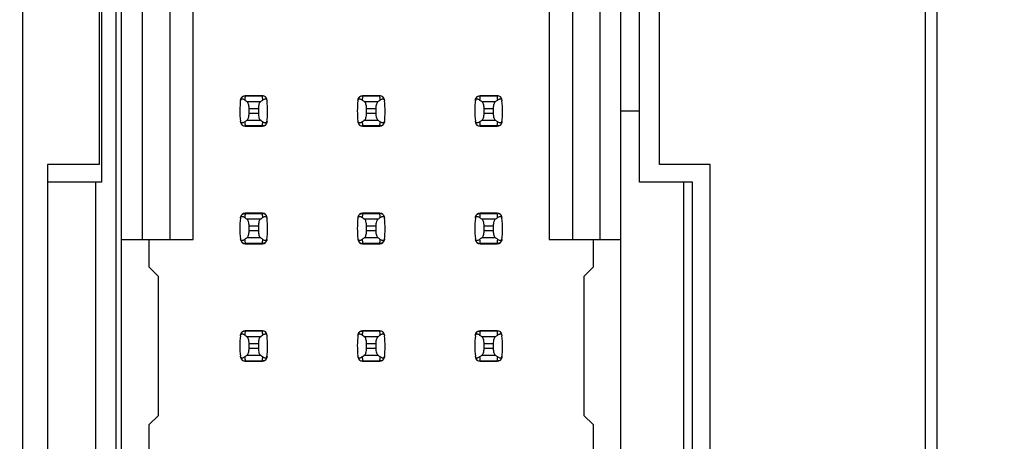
# Model space of a CAD drawing. Header units: inches. Extents: x 0 to 34, y 0 to 22.
# Tile 20 of 36: x 5.1 to 6.7, y 13.1 to 13.8. Entities that reach past the tile are written whole.
import ezdxf

# ---------------------------------------------------------------- set-up
doc = ezdxf.new("R2010")
doc.units = ezdxf.units.IN
doc.header["$LTSCALE"] = 1.87
doc.header["$MEASUREMENT"] = 0
doc.layers.get('0').update_dxf_attribs({"linetype": 'CONTINUOUS'})
doc.layers.add('DIMENSIONS', color=7, linetype='CONTINUOUS')
doc.styles.get("Standard").update_dxf_attribs({"font": 'txt', "width": 0.8})
doc.dimstyles.new('DIMSTYLE_2', dxfattribs={"dimtxt": 0.125, "dimasz": 0.18, "dimexe": 0.125, "dimexo": 0.0625, "dimgap": 0.03125, "dimtad": 0, "dimtih": 1, "dimtoh": 1, "dimlfac": 0.5, "dimzin": 4, "dimdsep": 46, "dimtxsty": 'STANDARD', "dimblk": '_FILLED', "dimblk1": '_FILLED', "dimblk2": '_FILLED', "dimcen": 0.09, "dimadec": 0, "dimazin": 0, "dimtp": 0.01, "dimtm": 0.01, "dimtfac": 1, "dimtofl": 0, "dimtmove": 0, "dimatfit": 3, "dimldrblk": '_FILLED', "dimfxl": 1, "dimtolj": 1, "dimtzin": 4, "dimarcsym": 0})

# ---------------------------------------------------------------- blocks, each defined once
blk = doc.blocks.new('*D22')
at = {"layer": 'DIMENSIONS', "color": 2, "linetype": 'CONTINUOUS'}
blk.add_line((6.5144, 13.8824), (7.3094, 13.8824), dxfattribs=at)
at = {"layer": 'DIMENSIONS', "color": 2, "linetype": 'CONTINUOUS', "insert": (7.3719, 13.9449), "char_height": 0.125, "width": 1.125, "attachment_point": 1, "line_spacing_factor": 0.9}
blk.add_mtext('3.68{\\Ftxt.shx;\\W1.000000;\\H0.125000; }[93.3]', dxfattribs=at)
blk = doc.blocks.new('_FILLED')
at = {"color": 0, "linetype": 'BYBLOCK'}
blk.add_solid([(0, 0), (-1, 0.1736), (-1, -0.1736)], dxfattribs=at)
blk = doc.blocks.new('*D23')
at = {"layer": 'DIMENSIONS', "color": 2, "linetype": 'CONTINUOUS'}
blk.add_line((6.5144, 14.8644), (7.3094, 14.8644), dxfattribs=at)
at = {"layer": 'DIMENSIONS', "color": 2, "linetype": 'CONTINUOUS', "insert": (7.3719, 14.9269), "char_height": 0.125, "width": 1.225, "attachment_point": 1, "line_spacing_factor": 0.9}
blk.add_mtext('4.17{\\Ftxt.shx;\\W1.000000;\\H0.125000; }[105.8]', dxfattribs=at)
blk = doc.blocks.new('*D24')
at = {"layer": 'DIMENSIONS', "color": 2, "linetype": 'CONTINUOUS'}
blk.add_line((5.1374, 14.8284), (4.2904, 14.8284), dxfattribs=at)
at = {"layer": 'DIMENSIONS', "color": 2, "linetype": 'CONTINUOUS', "insert": (4.2279, 14.8909), "char_height": 0.125, "width": 1.225, "attachment_point": 3, "line_spacing_factor": 0.9}
blk.add_mtext('4.15{\\Ftxt.shx;\\W1.000000;\\H0.125000; }[105.4]', dxfattribs=at)
blk = doc.blocks.new('*D28')
at = {"layer": 'DIMENSIONS', "color": 2, "linetype": 'CONTINUOUS'}
blk.add_line((6.4454, 16.1724), (7.3094, 16.1724), dxfattribs=at)
at = {"layer": 'DIMENSIONS', "color": 2, "linetype": 'CONTINUOUS', "insert": (7.3719, 16.2349), "char_height": 0.125, "width": 1.225, "attachment_point": 1, "line_spacing_factor": 0.9}
blk.add_mtext('4.82{\\Ftxt.shx;\\W1.000000;\\H0.125000; }[122.4]', dxfattribs=at)

msp = doc.modelspace()

# ---------------------------------------------------------------- linework, layer by layer
at = {"color": 7, "linetype": 'CONTINUOUS'}
for p, q in [((6.6219, 16.4164), (6.6219, 6.2884)), ((5.0659, 6.3484), (5.0659, 16.3564)), ((6.6019, 16.3564), (6.6019, 6.3484)), ((5.1959, 14.8584), (5.1959, 13.5624)), ((6.1499, 13.5624), (6.1499, 14.8584)), ((5.1999, 14.8284), (5.1999, 13.5324)), ((5.2239, 14.8284), (5.2239, 7.8744)), ((6.1159, 13.5324), (6.1159, 14.8284)), ((5.2338, 7.9085), (5.2338, 14.7983)), ((6.0842, 7.9085), (6.0842, 14.7983)), ((5.2692, 14.755), (5.2692, 13.4345)), ((5.3164, 13.4345), (5.3164, 14.7078)), ((6.0487, 13.4345), (6.0487, 14.6763)), ((5.3558, 13.4345), (5.3558, 14.6684)), ((6.0015, 14.629), (6.0015, 13.4345)), ((5.9621, 14.5896), (5.9621, 13.4345)), ((5.4736, 13.6794), (5.4443, 13.6794)), ((5.4443, 13.6794), (5.4443, 13.679)), ((5.4443, 13.679), (5.4736, 13.679)), ((5.4703, 13.6691), (5.4476, 13.6691)), ((5.4736, 13.679), (5.4736, 13.6794)), ((5.6736, 13.6794), (5.6443, 13.6794)), ((5.6443, 13.6794), (5.6443, 13.679)), ((5.6443, 13.679), (5.6736, 13.679)), ((5.6703, 13.6691), (5.6476, 13.6691)), ((5.6736, 13.679), (5.6736, 13.6794)), ((5.8736, 13.6794), (5.8443, 13.6794)), ((5.8443, 13.6794), (5.8443, 13.679)), ((5.8443, 13.679), (5.8736, 13.679)), ((5.8703, 13.6691), (5.8476, 13.6691)), ((5.8736, 13.679), (5.8736, 13.6794)), ((5.4511, 13.6492), (5.4511, 13.6577)), ((5.4511, 13.6577), (5.4668, 13.6577)), ((5.4668, 13.6492), (5.4511, 13.6492)), ((5.4668, 13.6577), (5.4668, 13.6492)), ((5.6511, 13.6492), (5.6511, 13.6577)), ((5.6511, 13.6577), (5.6668, 13.6577)), ((5.6668, 13.6492), (5.6511, 13.6492)), ((5.6668, 13.6577), (5.6668, 13.6492)), ((5.8511, 13.6492), (5.8511, 13.6577)), ((5.8511, 13.6577), (5.8668, 13.6577)), ((5.8668, 13.6492), (5.8511, 13.6492)), ((5.8668, 13.6577), (5.8668, 13.6492)), ((6.0842, 13.6538), (6.1159, 13.6538)), ((5.4476, 13.6378), (5.4703, 13.6378)), ((5.6476, 13.6378), (5.6703, 13.6378)), ((5.8476, 13.6378), (5.8703, 13.6378)), ((5.4736, 13.6278), (5.4443, 13.6278)), ((5.4443, 13.6278), (5.4443, 13.6274)), ((5.4443, 13.6274), (5.4736, 13.6274)), ((5.4736, 13.6274), (5.4736, 13.6278)), ((5.6736, 13.6278), (5.6443, 13.6278)), ((5.6443, 13.6278), (5.6443, 13.6274)), ((5.6443, 13.6274), (5.6736, 13.6274)), ((5.6736, 13.6274), (5.6736, 13.6278)), ((5.8736, 13.6278), (5.8443, 13.6278)), ((5.8443, 13.6278), (5.8443, 13.6274)), ((5.8443, 13.6274), (5.8736, 13.6274)), ((5.8736, 13.6274), (5.8736, 13.6278)), ((5.1079, 13.5624), (5.1079, 12.9424)), ((5.1959, 13.5624), (5.1079, 13.5624)), ((6.2359, 13.5624), (6.1499, 13.5624)), ((6.2359, 12.9424), (6.2359, 13.5624)), ((5.1999, 13.5324), (5.1079, 13.5324)), ((5.1899, 12.9724), (5.1899, 13.5324)), ((6.2059, 13.5324), (6.1159, 13.5324)), ((6.1905, 13.5324), (6.1905, 12.9724)), ((6.2059, 12.9724), (6.2059, 13.5324)), ((5.4736, 13.4794), (5.4443, 13.4794)), ((5.4443, 13.4794), (5.4443, 13.479)), ((5.4443, 13.479), (5.4736, 13.479)), ((5.4736, 13.479), (5.4736, 13.4794)), ((5.6736, 13.4794), (5.6443, 13.4794)), ((5.6443, 13.4794), (5.6443, 13.479)), ((5.6443, 13.479), (5.6736, 13.479)), ((5.6736, 13.479), (5.6736, 13.4794)), ((5.8736, 13.4794), (5.8443, 13.4794)), ((5.8443, 13.4794), (5.8443, 13.479)), ((5.8443, 13.479), (5.8736, 13.479)), ((5.8736, 13.479), (5.8736, 13.4794)), ((5.4703, 13.4691), (5.4476, 13.4691)), ((5.6703, 13.4691), (5.6476, 13.4691)), ((5.8703, 13.4691), (5.8476, 13.4691)), ((5.4511, 13.4492), (5.4511, 13.4577)), ((5.4511, 13.4577), (5.4668, 13.4577)), ((5.4668, 13.4492), (5.4511, 13.4492)), ((5.4668, 13.4577), (5.4668, 13.4492)), ((5.6511, 13.4492), (5.6511, 13.4577)), ((5.6511, 13.4577), (5.6668, 13.4577)), ((5.6668, 13.4492), (5.6511, 13.4492)), ((5.6668, 13.4577), (5.6668, 13.4492)), ((5.8511, 13.4492), (5.8511, 13.4577)), ((5.8511, 13.4577), (5.8668, 13.4577)), ((5.8668, 13.4492), (5.8511, 13.4492)), ((5.8668, 13.4577), (5.8668, 13.4492)), ((5.2338, 13.4345), (5.3558, 13.4345)), ((5.281, 13.3873), (5.281, 13.4345)), ((5.4476, 13.4378), (5.4703, 13.4378)), ((5.6476, 13.4378), (5.6703, 13.4378)), ((5.8476, 13.4378), (5.8703, 13.4378)), ((5.9621, 13.4345), (6.0842, 13.4345)), ((6.0369, 13.4345), (6.0369, 13.3873)), ((5.4736, 13.4278), (5.4443, 13.4278)), ((5.4443, 13.4278), (5.4443, 13.4274)), ((5.4443, 13.4274), (5.4736, 13.4274)), ((5.4736, 13.4274), (5.4736, 13.4278)), ((5.6736, 13.4278), (5.6443, 13.4278)), ((5.6443, 13.4278), (5.6443, 13.4274)), ((5.6443, 13.4274), (5.6736, 13.4274)), ((5.6736, 13.4274), (5.6736, 13.4278)), ((5.8736, 13.4278), (5.8443, 13.4278)), ((5.8443, 13.4278), (5.8443, 13.4274)), ((5.8443, 13.4274), (5.8736, 13.4274)), ((5.8736, 13.4274), (5.8736, 13.4278)), ((5.2968, 13.3715), (5.281, 13.3873)), ((6.0369, 13.3873), (6.0212, 13.3715)), ((5.2968, 13.1353), (5.2968, 13.3715)), ((6.0212, 13.3715), (6.0212, 13.1353)), ((5.4736, 13.2794), (5.4443, 13.2794)), ((5.4443, 13.2794), (5.4443, 13.279)), ((5.4443, 13.279), (5.4736, 13.279)), ((5.4736, 13.279), (5.4736, 13.2794)), ((5.6736, 13.2794), (5.6443, 13.2794)), ((5.6443, 13.2794), (5.6443, 13.279)), ((5.6443, 13.279), (5.6736, 13.279)), ((5.6736, 13.279), (5.6736, 13.2794)), ((5.8736, 13.2794), (5.8443, 13.2794)), ((5.8443, 13.2794), (5.8443, 13.279)), ((5.8443, 13.279), (5.8736, 13.279)), ((5.8736, 13.279), (5.8736, 13.2794)), ((5.4703, 13.2691), (5.4476, 13.2691)), ((5.6703, 13.2691), (5.6476, 13.2691)), ((5.8703, 13.2691), (5.8476, 13.2691)), ((5.4511, 13.2492), (5.4511, 13.2577)), ((5.4511, 13.2577), (5.4668, 13.2577)), ((5.4668, 13.2492), (5.4511, 13.2492)), ((5.4668, 13.2577), (5.4668, 13.2492)), ((5.6511, 13.2492), (5.6511, 13.2577)), ((5.6511, 13.2577), (5.6668, 13.2577)), ((5.6668, 13.2492), (5.6511, 13.2492)), ((5.6668, 13.2577), (5.6668, 13.2492)), ((5.8511, 13.2492), (5.8511, 13.2577)), ((5.8511, 13.2577), (5.8668, 13.2577)), ((5.8668, 13.2492), (5.8511, 13.2492)), ((5.8668, 13.2577), (5.8668, 13.2492)), ((5.4736, 13.2278), (5.4443, 13.2278)), ((5.4443, 13.2278), (5.4443, 13.2274)), ((5.4476, 13.2378), (5.4703, 13.2378)), ((5.4736, 13.2274), (5.4736, 13.2278)), ((5.6736, 13.2278), (5.6443, 13.2278)), ((5.6443, 13.2278), (5.6443, 13.2274)), ((5.6476, 13.2378), (5.6703, 13.2378)), ((5.6736, 13.2274), (5.6736, 13.2278)), ((5.8736, 13.2278), (5.8443, 13.2278)), ((5.8443, 13.2278), (5.8443, 13.2274)), ((5.8476, 13.2378), (5.8703, 13.2378)), ((5.8736, 13.2274), (5.8736, 13.2278)), ((5.4443, 13.2274), (5.4736, 13.2274)), ((5.6443, 13.2274), (5.6736, 13.2274)), ((5.8443, 13.2274), (5.8736, 13.2274)), ((5.281, 13.1196), (5.2968, 13.1353)), ((6.0212, 13.1353), (6.0369, 13.1196)), ((5.281, 13.0723), (5.281, 13.1196)), ((6.0369, 13.1196), (6.0369, 13.0723))]:
    msp.add_line(p, q, dxfattribs=at)
for centre, radius, start, end in [((5.5928, 13.6534), 0.1575, 173.0989, 186.3712), ((5.4443, 13.6715), 0.00787, 90, 173.0471), ((5.5928, 13.661), 0.1496, 173.0991, 175.7944), ((5.4736, 13.6715), 0.00787, 6.9529, 90), ((5.3251, 13.661), 0.1496, 4.2056, 6.9009), ((5.3251, 13.6534), 0.1575, 353.0989, 6.3712), ((5.7928, 13.6534), 0.1575, 173.6288, 186.3712), ((5.6443, 13.6715), 0.00787, 90, 173.0471), ((5.7928, 13.661), 0.1496, 173.0991, 175.7944), ((5.6736, 13.6715), 0.00787, 6.9529, 90), ((5.5251, 13.661), 0.1496, 4.2056, 6.9009), ((5.5251, 13.6534), 0.1575, 353.0989, 6.3712), ((5.9928, 13.6534), 0.1575, 173.0989, 186.3712), ((5.8443, 13.6715), 0.00787, 90, 173.0471), ((5.9928, 13.661), 0.1496, 173.0991, 175.7944), ((5.8736, 13.6715), 0.00787, 6.9529, 90), ((5.7251, 13.661), 0.1496, 4.2056, 6.9009), ((5.7251, 13.6534), 0.1575, 353.0989, 6.3712), ((5.4443, 13.6353), 0.00787, 186.9529, 270), ((5.5928, 13.6458), 0.1496, 184.2056, 186.9009), ((5.3251, 13.6458), 0.1496, 353.0991, 355.7944), ((5.4736, 13.6353), 0.00787, 270, 353.0471), ((5.6443, 13.6353), 0.00787, 186.9529, 270), ((5.7928, 13.6458), 0.1496, 184.2056, 186.9009), ((5.5251, 13.6458), 0.1496, 353.0991, 355.7944), ((5.6736, 13.6353), 0.00787, 270, 353.0471), ((5.8443, 13.6353), 0.00787, 186.9529, 270), ((5.9928, 13.6458), 0.1496, 184.2056, 186.9009), ((5.7251, 13.6458), 0.1496, 353.0991, 355.7944), ((5.8736, 13.6353), 0.00787, 270, 353.0471), ((5.4443, 13.4715), 0.00787, 90, 173.0471), ((5.5928, 13.461), 0.1496, 173.0991, 175.7944), ((5.4736, 13.4715), 0.00787, 6.9529, 90), ((5.3251, 13.461), 0.1496, 4.2056, 6.9009), ((5.6443, 13.4715), 0.00787, 90, 173.0471), ((5.7928, 13.461), 0.1496, 173.0991, 175.7944), ((5.6736, 13.4715), 0.00787, 6.9529, 90), ((5.5251, 13.461), 0.1496, 4.2056, 6.9009), ((5.8443, 13.4715), 0.00787, 90, 173.0471), ((5.9928, 13.461), 0.1496, 173.0991, 175.7944), ((5.8736, 13.4715), 0.00787, 6.9529, 90), ((5.7251, 13.461), 0.1496, 4.2056, 6.9009), ((5.5928, 13.4534), 0.1575, 173.6288, 186.3712), ((5.3251, 13.4534), 0.1575, 353.0989, 6.3712), ((5.7928, 13.4534), 0.1575, 173.6288, 186.3712), ((5.5251, 13.4534), 0.1575, 353.0989, 6.3712), ((5.9928, 13.4534), 0.1575, 173.6288, 186.3712), ((5.7251, 13.4534), 0.1575, 353.0989, 6.3712), ((5.4443, 13.4353), 0.00787, 186.9529, 270), ((5.5928, 13.4458), 0.1496, 184.2056, 186.9009), ((5.3251, 13.4458), 0.1496, 353.0991, 355.7944), ((5.4736, 13.4353), 0.00787, 270, 353.0471), ((5.6443, 13.4353), 0.00787, 186.9529, 270), ((5.7928, 13.4458), 0.1496, 184.2056, 186.9009), ((5.5251, 13.4458), 0.1496, 353.0991, 355.7944), ((5.6736, 13.4353), 0.00787, 270, 353.0471), ((5.8443, 13.4353), 0.00787, 186.9529, 270), ((5.9928, 13.4458), 0.1496, 184.2056, 186.9009), ((5.7251, 13.4458), 0.1496, 353.0991, 355.7944), ((5.8736, 13.4353), 0.00787, 270, 353.0471), ((5.4443, 13.2715), 0.00787, 90, 173.0471), ((5.5928, 13.261), 0.1496, 173.0991, 175.7944), ((5.4736, 13.2715), 0.00787, 6.9529, 90), ((5.3251, 13.261), 0.1496, 4.2056, 6.9009), ((5.6443, 13.2715), 0.00787, 90, 173.0471), ((5.7928, 13.261), 0.1496, 173.0991, 175.7944), ((5.6736, 13.2715), 0.00787, 6.9529, 90), ((5.5251, 13.261), 0.1496, 4.2056, 6.9009), ((5.8443, 13.2715), 0.00787, 90, 173.0471), ((5.9928, 13.261), 0.1496, 173.0991, 175.7944), ((5.8736, 13.2715), 0.00787, 6.9529, 90), ((5.7251, 13.261), 0.1496, 4.2056, 6.9009), ((5.5928, 13.2534), 0.1575, 173.6288, 186.3712), ((5.3251, 13.2534), 0.1575, 353.0989, 6.3712), ((5.7928, 13.2534), 0.1575, 173.0989, 186.3712), ((5.5251, 13.2534), 0.1575, 353.0989, 6.3712), ((5.9928, 13.2534), 0.1575, 173.6288, 186.3712), ((5.7251, 13.2534), 0.1575, 353.0989, 6.3712), ((5.4443, 13.2353), 0.00787, 186.9529, 270), ((5.5928, 13.2458), 0.1496, 184.2056, 186.9009), ((5.3251, 13.2458), 0.1496, 353.0991, 355.7944), ((5.4736, 13.2353), 0.00787, 270, 353.0471), ((5.6443, 13.2353), 0.00787, 186.9529, 270), ((5.7928, 13.2458), 0.1496, 184.2056, 186.9009), ((5.5251, 13.2458), 0.1496, 353.0991, 355.7944), ((5.6736, 13.2353), 0.00787, 270, 353.0471), ((5.8443, 13.2353), 0.00787, 186.9529, 270), ((5.9928, 13.2458), 0.1496, 184.2056, 186.9009), ((5.7251, 13.2458), 0.1496, 353.0991, 355.7944), ((5.8736, 13.2353), 0.00787, 270, 353.0471)]:
    msp.add_arc(centre, radius, start, end, dxfattribs=at)
for centre, start_param, end_param in [((5.8151, 13.7069), -2.804032, -2.774684), ((5.1028, 13.7069), -0.366909, -0.33756), ((6.0151, 13.7069), -2.804032, -2.774684), ((5.3028, 13.7069), -0.366909, -0.33756), ((6.2151, 13.7069), -2.804032, -2.774684), ((5.5028, 13.7069), -0.366909, -0.33756), ((5.8151, 13.5999), 2.774684, 2.804032), ((5.1028, 13.5999), 0.33756, 0.366909), ((6.0151, 13.5999), 2.774684, 2.804032), ((5.3028, 13.5999), 0.33756, 0.366909), ((6.2151, 13.5999), 2.774684, 2.804032), ((5.5028, 13.5999), 0.33756, 0.366909), ((5.8151, 13.5069), -2.804032, -2.774684), ((5.1028, 13.5069), -0.366909, -0.33756), ((6.0151, 13.5069), -2.804032, -2.774684), ((5.3028, 13.5069), -0.366909, -0.33756), ((6.2151, 13.5069), -2.804032, -2.774684), ((5.5028, 13.5069), -0.366909, -0.33756), ((5.8151, 13.3999), 2.774684, 2.804032), ((5.1028, 13.3999), 0.33756, 0.366909), ((6.0151, 13.3999), 2.774684, 2.804032), ((5.3028, 13.3999), 0.33756, 0.366909), ((6.2151, 13.3999), 2.774684, 2.804032), ((5.5028, 13.3999), 0.33756, 0.366909), ((5.8151, 13.3069), -2.804032, -2.774684), ((5.1028, 13.3069), -0.366909, -0.33756), ((6.0151, 13.3069), -2.804032, -2.774684), ((5.3028, 13.3069), -0.366909, -0.33756), ((6.2151, 13.3069), -2.804032, -2.774684), ((5.5028, 13.3069), -0.366909, -0.33756), ((5.8151, 13.1999), 2.774684, 2.804032), ((5.1028, 13.1999), 0.33756, 0.366909), ((6.0151, 13.1999), 2.774684, 2.804032), ((5.3028, 13.1999), 0.33756, 0.366909), ((6.2151, 13.1999), 2.774684, 2.804032), ((5.5028, 13.1999), 0.33756, 0.366909)]:
    msp.add_ellipse(centre, major_axis=(0.3937, 0), ratio=0.267949, start_param=start_param, end_param=end_param, dxfattribs=at)
for points, knots in [([(5.4363, 13.6709), (5.4364, 13.6716), (5.4367, 13.6727), (5.438, 13.6739), (5.4398, 13.674), (5.4417, 13.6733), (5.443, 13.6725), (5.4436, 13.672)], [0, 0, 0, 0, 0.221573, 0.342081, 0.537638, 0.75178, 1, 1, 1, 1]), ([(5.4365, 13.6723), (5.4367, 13.6741), (5.4386, 13.6777), (5.4424, 13.679), (5.4443, 13.679)], [0, 0, 0, 0, 0.49418, 1, 1, 1, 1]), ([(5.4511, 13.6577), (5.4511, 13.6602), (5.4507, 13.6636), (5.4492, 13.6674), (5.4482, 13.6687), (5.4476, 13.6691)], [0, 0, 0, 0, 0.604658, 0.834309, 1, 1, 1, 1]), ([(5.4703, 13.6691), (5.4698, 13.6687), (5.4688, 13.6674), (5.4672, 13.6636), (5.4668, 13.6602), (5.4668, 13.6577)], [0, 0, 0, 0, 0.165672, 0.395352, 1, 1, 1, 1]), ([(5.4814, 13.6723), (5.4812, 13.6741), (5.4793, 13.6777), (5.4755, 13.679), (5.4736, 13.679)], [0, 0, 0, 0, 0.49418, 1, 1, 1, 1]), ([(5.4743, 13.672), (5.4749, 13.6725), (5.4762, 13.6733), (5.4781, 13.674), (5.4799, 13.6739), (5.4813, 13.6727), (5.4815, 13.6716), (5.4816, 13.6709)], [0, 0, 0, 0, 0.248219, 0.462352, 0.657907, 0.778419, 1, 1, 1, 1]), ([(5.6363, 13.6709), (5.6364, 13.6716), (5.6367, 13.6727), (5.638, 13.6739), (5.6398, 13.674), (5.6417, 13.6733), (5.643, 13.6725), (5.6436, 13.672)], [0, 0, 0, 0, 0.221573, 0.342081, 0.537638, 0.75178, 1, 1, 1, 1]), ([(5.6365, 13.6723), (5.6367, 13.6741), (5.6386, 13.6777), (5.6424, 13.679), (5.6443, 13.679)], [0, 0, 0, 0, 0.49418, 1, 1, 1, 1]), ([(5.6511, 13.6577), (5.6511, 13.6602), (5.6507, 13.6636), (5.6492, 13.6674), (5.6482, 13.6687), (5.6476, 13.6691)], [0, 0, 0, 0, 0.604658, 0.834309, 1, 1, 1, 1]), ([(5.6703, 13.6691), (5.6698, 13.6687), (5.6688, 13.6674), (5.6672, 13.6636), (5.6668, 13.6602), (5.6668, 13.6577)], [0, 0, 0, 0, 0.165672, 0.395352, 1, 1, 1, 1]), ([(5.6814, 13.6723), (5.6812, 13.6741), (5.6793, 13.6777), (5.6755, 13.679), (5.6736, 13.679)], [0, 0, 0, 0, 0.49418, 1, 1, 1, 1]), ([(5.6743, 13.672), (5.6749, 13.6725), (5.6762, 13.6733), (5.6781, 13.674), (5.6799, 13.6739), (5.6813, 13.6727), (5.6815, 13.6716), (5.6816, 13.6709)], [0, 0, 0, 0, 0.248219, 0.462352, 0.657907, 0.778419, 1, 1, 1, 1]), ([(5.8363, 13.6709), (5.8364, 13.6716), (5.8367, 13.6727), (5.838, 13.6739), (5.8398, 13.674), (5.8417, 13.6733), (5.843, 13.6725), (5.8436, 13.672)], [0, 0, 0, 0, 0.221573, 0.342081, 0.537638, 0.75178, 1, 1, 1, 1]), ([(5.8365, 13.6723), (5.8367, 13.6741), (5.8386, 13.6777), (5.8424, 13.679), (5.8443, 13.679)], [0, 0, 0, 0, 0.49418, 1, 1, 1, 1]), ([(5.8511, 13.6577), (5.8511, 13.6602), (5.8507, 13.6636), (5.8492, 13.6674), (5.8482, 13.6687), (5.8476, 13.6691)], [0, 0, 0, 0, 0.604658, 0.834309, 1, 1, 1, 1]), ([(5.8703, 13.6691), (5.8698, 13.6687), (5.8688, 13.6674), (5.8672, 13.6636), (5.8668, 13.6602), (5.8668, 13.6577)], [0, 0, 0, 0, 0.165672, 0.395352, 1, 1, 1, 1]), ([(5.8814, 13.6723), (5.8812, 13.6741), (5.8793, 13.6777), (5.8755, 13.679), (5.8736, 13.679)], [0, 0, 0, 0, 0.49418, 1, 1, 1, 1]), ([(5.8743, 13.672), (5.8749, 13.6725), (5.8762, 13.6733), (5.8781, 13.674), (5.8799, 13.6739), (5.8813, 13.6727), (5.8815, 13.6716), (5.8816, 13.6709)], [0, 0, 0, 0, 0.248219, 0.462352, 0.657907, 0.778419, 1, 1, 1, 1]), ([(5.4476, 13.6378), (5.4482, 13.6381), (5.4492, 13.6395), (5.4507, 13.6432), (5.4511, 13.6467), (5.4511, 13.6492)], [0, 0, 0, 0, 0.165672, 0.395352, 1, 1, 1, 1]), ([(5.4668, 13.6492), (5.4668, 13.6467), (5.4672, 13.6432), (5.4688, 13.6395), (5.4698, 13.6381), (5.4703, 13.6378)], [0, 0, 0, 0, 0.604658, 0.834309, 1, 1, 1, 1]), ([(5.6476, 13.6378), (5.6482, 13.6381), (5.6492, 13.6395), (5.6507, 13.6432), (5.6511, 13.6467), (5.6511, 13.6492)], [0, 0, 0, 0, 0.165672, 0.395352, 1, 1, 1, 1]), ([(5.6668, 13.6492), (5.6668, 13.6467), (5.6672, 13.6432), (5.6688, 13.6395), (5.6698, 13.6381), (5.6703, 13.6378)], [0, 0, 0, 0, 0.604658, 0.834309, 1, 1, 1, 1]), ([(5.8476, 13.6378), (5.8482, 13.6381), (5.8492, 13.6395), (5.8507, 13.6432), (5.8511, 13.6467), (5.8511, 13.6492)], [0, 0, 0, 0, 0.165672, 0.395352, 1, 1, 1, 1]), ([(5.8668, 13.6492), (5.8668, 13.6467), (5.8672, 13.6432), (5.8688, 13.6395), (5.8698, 13.6381), (5.8703, 13.6378)], [0, 0, 0, 0, 0.604658, 0.834309, 1, 1, 1, 1]), ([(5.4436, 13.6348), (5.443, 13.6344), (5.4417, 13.6336), (5.4398, 13.6328), (5.438, 13.6329), (5.4367, 13.6341), (5.4364, 13.6353), (5.4363, 13.636)], [0, 0, 0, 0, 0.248219, 0.462352, 0.657906, 0.77842, 1, 1, 1, 1]), ([(5.4365, 13.6345), (5.4367, 13.6327), (5.4386, 13.6291), (5.4424, 13.6278), (5.4443, 13.6278)], [0, 0, 0, 0, 0.49418, 1, 1, 1, 1]), ([(5.4814, 13.6345), (5.4812, 13.6327), (5.4793, 13.6291), (5.4755, 13.6278), (5.4736, 13.6278)], [0, 0, 0, 0, 0.49418, 1, 1, 1, 1]), ([(5.4816, 13.636), (5.4815, 13.6353), (5.4813, 13.6341), (5.4799, 13.6329), (5.4781, 13.6328), (5.4762, 13.6336), (5.4749, 13.6344), (5.4743, 13.6348)], [0, 0, 0, 0, 0.221528, 0.34208, 0.53764, 0.751766, 1, 1, 1, 1]), ([(5.6436, 13.6348), (5.643, 13.6344), (5.6417, 13.6336), (5.6398, 13.6328), (5.638, 13.6329), (5.6367, 13.6341), (5.6364, 13.6353), (5.6363, 13.636)], [0, 0, 0, 0, 0.248219, 0.462352, 0.657906, 0.77842, 1, 1, 1, 1]), ([(5.6365, 13.6345), (5.6367, 13.6327), (5.6386, 13.6291), (5.6424, 13.6278), (5.6443, 13.6278)], [0, 0, 0, 0, 0.49418, 1, 1, 1, 1]), ([(5.6814, 13.6345), (5.6812, 13.6327), (5.6793, 13.6291), (5.6755, 13.6278), (5.6736, 13.6278)], [0, 0, 0, 0, 0.49418, 1, 1, 1, 1]), ([(5.6816, 13.636), (5.6815, 13.6353), (5.6813, 13.6341), (5.6799, 13.6329), (5.6781, 13.6328), (5.6762, 13.6336), (5.6749, 13.6344), (5.6743, 13.6348)], [0, 0, 0, 0, 0.221528, 0.34208, 0.53764, 0.751766, 1, 1, 1, 1]), ([(5.8436, 13.6348), (5.843, 13.6344), (5.8417, 13.6336), (5.8398, 13.6328), (5.838, 13.6329), (5.8367, 13.6341), (5.8364, 13.6353), (5.8363, 13.636)], [0, 0, 0, 0, 0.248219, 0.462352, 0.657906, 0.77842, 1, 1, 1, 1]), ([(5.8365, 13.6345), (5.8367, 13.6327), (5.8386, 13.6291), (5.8424, 13.6278), (5.8443, 13.6278)], [0, 0, 0, 0, 0.49418, 1, 1, 1, 1]), ([(5.8814, 13.6345), (5.8812, 13.6327), (5.8793, 13.6291), (5.8755, 13.6278), (5.8736, 13.6278)], [0, 0, 0, 0, 0.49418, 1, 1, 1, 1]), ([(5.8816, 13.636), (5.8815, 13.6353), (5.8813, 13.6341), (5.8799, 13.6329), (5.8781, 13.6328), (5.8762, 13.6336), (5.8749, 13.6344), (5.8743, 13.6348)], [0, 0, 0, 0, 0.221528, 0.34208, 0.53764, 0.751766, 1, 1, 1, 1]), ([(5.4365, 13.4723), (5.4367, 13.4741), (5.4386, 13.4777), (5.4424, 13.479), (5.4443, 13.479)], [0, 0, 0, 0, 0.49418, 1, 1, 1, 1]), ([(5.4814, 13.4723), (5.4812, 13.4741), (5.4793, 13.4777), (5.4755, 13.479), (5.4736, 13.479)], [0, 0, 0, 0, 0.49418, 1, 1, 1, 1]), ([(5.6365, 13.4723), (5.6367, 13.4741), (5.6386, 13.4777), (5.6424, 13.479), (5.6443, 13.479)], [0, 0, 0, 0, 0.49418, 1, 1, 1, 1]), ([(5.6814, 13.4723), (5.6812, 13.4741), (5.6793, 13.4777), (5.6755, 13.479), (5.6736, 13.479)], [0, 0, 0, 0, 0.49418, 1, 1, 1, 1]), ([(5.8365, 13.4723), (5.8367, 13.4741), (5.8386, 13.4777), (5.8424, 13.479), (5.8443, 13.479)], [0, 0, 0, 0, 0.49418, 1, 1, 1, 1]), ([(5.8814, 13.4723), (5.8812, 13.4741), (5.8793, 13.4777), (5.8755, 13.479), (5.8736, 13.479)], [0, 0, 0, 0, 0.49418, 1, 1, 1, 1]), ([(5.4363, 13.4709), (5.4364, 13.4716), (5.4367, 13.4727), (5.438, 13.4739), (5.4398, 13.474), (5.4417, 13.4733), (5.443, 13.4725), (5.4436, 13.472)], [0, 0, 0, 0, 0.221573, 0.342081, 0.537638, 0.75178, 1, 1, 1, 1]), ([(5.4511, 13.4577), (5.4511, 13.4602), (5.4507, 13.4636), (5.4492, 13.4674), (5.4482, 13.4687), (5.4476, 13.4691)], [0, 0, 0, 0, 0.604658, 0.834309, 1, 1, 1, 1]), ([(5.4703, 13.4691), (5.4698, 13.4687), (5.4688, 13.4674), (5.4672, 13.4636), (5.4668, 13.4602), (5.4668, 13.4577)], [0, 0, 0, 0, 0.165672, 0.395352, 1, 1, 1, 1]), ([(5.4743, 13.472), (5.4749, 13.4725), (5.4762, 13.4733), (5.4781, 13.474), (5.4799, 13.4739), (5.4813, 13.4727), (5.4815, 13.4716), (5.4816, 13.4709)], [0, 0, 0, 0, 0.248219, 0.462352, 0.657907, 0.778419, 1, 1, 1, 1]), ([(5.6363, 13.4709), (5.6364, 13.4716), (5.6367, 13.4727), (5.638, 13.4739), (5.6398, 13.474), (5.6417, 13.4733), (5.643, 13.4725), (5.6436, 13.472)], [0, 0, 0, 0, 0.221573, 0.342081, 0.537638, 0.75178, 1, 1, 1, 1]), ([(5.6511, 13.4577), (5.6511, 13.4602), (5.6507, 13.4636), (5.6492, 13.4674), (5.6482, 13.4687), (5.6476, 13.4691)], [0, 0, 0, 0, 0.604658, 0.834309, 1, 1, 1, 1]), ([(5.6703, 13.4691), (5.6698, 13.4687), (5.6688, 13.4674), (5.6672, 13.4636), (5.6668, 13.4602), (5.6668, 13.4577)], [0, 0, 0, 0, 0.165672, 0.395352, 1, 1, 1, 1]), ([(5.6743, 13.472), (5.6749, 13.4725), (5.6762, 13.4733), (5.6781, 13.474), (5.6799, 13.4739), (5.6813, 13.4727), (5.6815, 13.4716), (5.6816, 13.4709)], [0, 0, 0, 0, 0.248219, 0.462352, 0.657907, 0.778419, 1, 1, 1, 1]), ([(5.8363, 13.4709), (5.8364, 13.4716), (5.8367, 13.4727), (5.838, 13.4739), (5.8398, 13.474), (5.8417, 13.4733), (5.843, 13.4725), (5.8436, 13.472)], [0, 0, 0, 0, 0.221573, 0.342081, 0.537638, 0.75178, 1, 1, 1, 1]), ([(5.8511, 13.4577), (5.8511, 13.4602), (5.8507, 13.4636), (5.8492, 13.4674), (5.8482, 13.4687), (5.8476, 13.4691)], [0, 0, 0, 0, 0.604658, 0.834309, 1, 1, 1, 1]), ([(5.8703, 13.4691), (5.8698, 13.4687), (5.8688, 13.4674), (5.8672, 13.4636), (5.8668, 13.4602), (5.8668, 13.4577)], [0, 0, 0, 0, 0.165672, 0.395352, 1, 1, 1, 1]), ([(5.8743, 13.472), (5.8749, 13.4725), (5.8762, 13.4733), (5.8781, 13.474), (5.8799, 13.4739), (5.8813, 13.4727), (5.8815, 13.4716), (5.8816, 13.4709)], [0, 0, 0, 0, 0.248219, 0.462352, 0.657907, 0.778419, 1, 1, 1, 1]), ([(5.4476, 13.4378), (5.4482, 13.4381), (5.4492, 13.4395), (5.4507, 13.4432), (5.4511, 13.4467), (5.4511, 13.4492)], [0, 0, 0, 0, 0.165672, 0.395352, 1, 1, 1, 1]), ([(5.4668, 13.4492), (5.4668, 13.4467), (5.4672, 13.4432), (5.4688, 13.4395), (5.4698, 13.4381), (5.4703, 13.4378)], [0, 0, 0, 0, 0.604658, 0.834309, 1, 1, 1, 1]), ([(5.6476, 13.4378), (5.6482, 13.4381), (5.6492, 13.4395), (5.6507, 13.4432), (5.6511, 13.4467), (5.6511, 13.4492)], [0, 0, 0, 0, 0.165672, 0.395352, 1, 1, 1, 1]), ([(5.6668, 13.4492), (5.6668, 13.4467), (5.6672, 13.4432), (5.6688, 13.4395), (5.6698, 13.4381), (5.6703, 13.4378)], [0, 0, 0, 0, 0.604658, 0.834309, 1, 1, 1, 1]), ([(5.8476, 13.4378), (5.8482, 13.4381), (5.8492, 13.4395), (5.8507, 13.4432), (5.8511, 13.4467), (5.8511, 13.4492)], [0, 0, 0, 0, 0.165672, 0.395352, 1, 1, 1, 1]), ([(5.8668, 13.4492), (5.8668, 13.4467), (5.8672, 13.4432), (5.8688, 13.4395), (5.8698, 13.4381), (5.8703, 13.4378)], [0, 0, 0, 0, 0.604658, 0.834309, 1, 1, 1, 1]), ([(5.4436, 13.4348), (5.443, 13.4344), (5.4417, 13.4336), (5.4398, 13.4328), (5.438, 13.4329), (5.4367, 13.4341), (5.4364, 13.4353), (5.4363, 13.436)], [0, 0, 0, 0, 0.248219, 0.462352, 0.657906, 0.77842, 1, 1, 1, 1]), ([(5.4365, 13.4345), (5.4367, 13.4327), (5.4386, 13.4291), (5.4424, 13.4278), (5.4443, 13.4278)], [0, 0, 0, 0, 0.49418, 1, 1, 1, 1]), ([(5.4814, 13.4345), (5.4812, 13.4327), (5.4793, 13.4291), (5.4755, 13.4278), (5.4736, 13.4278)], [0, 0, 0, 0, 0.49418, 1, 1, 1, 1]), ([(5.4816, 13.436), (5.4815, 13.4353), (5.4813, 13.4341), (5.4799, 13.4329), (5.4781, 13.4328), (5.4762, 13.4336), (5.4749, 13.4344), (5.4743, 13.4348)], [0, 0, 0, 0, 0.221528, 0.34208, 0.53764, 0.751766, 1, 1, 1, 1]), ([(5.6436, 13.4348), (5.643, 13.4344), (5.6417, 13.4336), (5.6398, 13.4328), (5.638, 13.4329), (5.6367, 13.4341), (5.6364, 13.4353), (5.6363, 13.436)], [0, 0, 0, 0, 0.248219, 0.462352, 0.657906, 0.77842, 1, 1, 1, 1]), ([(5.6365, 13.4345), (5.6367, 13.4327), (5.6386, 13.4291), (5.6424, 13.4278), (5.6443, 13.4278)], [0, 0, 0, 0, 0.49418, 1, 1, 1, 1]), ([(5.6814, 13.4345), (5.6812, 13.4327), (5.6793, 13.4291), (5.6755, 13.4278), (5.6736, 13.4278)], [0, 0, 0, 0, 0.49418, 1, 1, 1, 1]), ([(5.6816, 13.436), (5.6815, 13.4353), (5.6813, 13.4341), (5.6799, 13.4329), (5.6781, 13.4328), (5.6762, 13.4336), (5.6749, 13.4344), (5.6743, 13.4348)], [0, 0, 0, 0, 0.221528, 0.34208, 0.53764, 0.751766, 1, 1, 1, 1]), ([(5.8436, 13.4348), (5.843, 13.4344), (5.8417, 13.4336), (5.8398, 13.4328), (5.838, 13.4329), (5.8367, 13.4341), (5.8364, 13.4353), (5.8363, 13.436)], [0, 0, 0, 0, 0.248219, 0.462352, 0.657906, 0.77842, 1, 1, 1, 1]), ([(5.8365, 13.4345), (5.8367, 13.4327), (5.8386, 13.4291), (5.8424, 13.4278), (5.8443, 13.4278)], [0, 0, 0, 0, 0.49418, 1, 1, 1, 1]), ([(5.8814, 13.4345), (5.8812, 13.4327), (5.8793, 13.4291), (5.8755, 13.4278), (5.8736, 13.4278)], [0, 0, 0, 0, 0.49418, 1, 1, 1, 1]), ([(5.8816, 13.436), (5.8815, 13.4353), (5.8813, 13.4341), (5.8799, 13.4329), (5.8781, 13.4328), (5.8762, 13.4336), (5.8749, 13.4344), (5.8743, 13.4348)], [0, 0, 0, 0, 0.221528, 0.34208, 0.53764, 0.751766, 1, 1, 1, 1]), ([(5.4365, 13.2723), (5.4367, 13.2741), (5.4386, 13.2777), (5.4424, 13.279), (5.4443, 13.279)], [0, 0, 0, 0, 0.49418, 1, 1, 1, 1]), ([(5.4814, 13.2723), (5.4812, 13.2741), (5.4793, 13.2777), (5.4755, 13.279), (5.4736, 13.279)], [0, 0, 0, 0, 0.49418, 1, 1, 1, 1]), ([(5.6365, 13.2723), (5.6367, 13.2741), (5.6386, 13.2777), (5.6424, 13.279), (5.6443, 13.279)], [0, 0, 0, 0, 0.49418, 1, 1, 1, 1]), ([(5.6814, 13.2723), (5.6812, 13.2741), (5.6793, 13.2777), (5.6755, 13.279), (5.6736, 13.279)], [0, 0, 0, 0, 0.49418, 1, 1, 1, 1]), ([(5.8365, 13.2723), (5.8367, 13.2741), (5.8386, 13.2777), (5.8424, 13.279), (5.8443, 13.279)], [0, 0, 0, 0, 0.49418, 1, 1, 1, 1]), ([(5.8814, 13.2723), (5.8812, 13.2741), (5.8793, 13.2777), (5.8755, 13.279), (5.8736, 13.279)], [0, 0, 0, 0, 0.49418, 1, 1, 1, 1]), ([(5.4363, 13.2709), (5.4364, 13.2716), (5.4367, 13.2727), (5.438, 13.2739), (5.4398, 13.274), (5.4417, 13.2733), (5.443, 13.2725), (5.4436, 13.272)], [0, 0, 0, 0, 0.221573, 0.342081, 0.537638, 0.75178, 1, 1, 1, 1]), ([(5.4511, 13.2577), (5.4511, 13.2602), (5.4507, 13.2636), (5.4492, 13.2674), (5.4482, 13.2687), (5.4476, 13.2691)], [0, 0, 0, 0, 0.604658, 0.834309, 1, 1, 1, 1]), ([(5.4703, 13.2691), (5.4698, 13.2687), (5.4688, 13.2674), (5.4672, 13.2636), (5.4668, 13.2602), (5.4668, 13.2577)], [0, 0, 0, 0, 0.165672, 0.395352, 1, 1, 1, 1]), ([(5.4743, 13.272), (5.4749, 13.2725), (5.4762, 13.2733), (5.4781, 13.274), (5.4799, 13.2739), (5.4813, 13.2727), (5.4815, 13.2716), (5.4816, 13.2709)], [0, 0, 0, 0, 0.248219, 0.462352, 0.657907, 0.778419, 1, 1, 1, 1]), ([(5.6363, 13.2709), (5.6364, 13.2716), (5.6367, 13.2727), (5.638, 13.2739), (5.6398, 13.274), (5.6417, 13.2733), (5.643, 13.2725), (5.6436, 13.272)], [0, 0, 0, 0, 0.221573, 0.342081, 0.537638, 0.75178, 1, 1, 1, 1]), ([(5.6511, 13.2577), (5.6511, 13.2602), (5.6507, 13.2636), (5.6492, 13.2674), (5.6482, 13.2687), (5.6476, 13.2691)], [0, 0, 0, 0, 0.604658, 0.834309, 1, 1, 1, 1]), ([(5.6703, 13.2691), (5.6698, 13.2687), (5.6688, 13.2674), (5.6672, 13.2636), (5.6668, 13.2602), (5.6668, 13.2577)], [0, 0, 0, 0, 0.165672, 0.395352, 1, 1, 1, 1]), ([(5.6743, 13.272), (5.6749, 13.2725), (5.6762, 13.2733), (5.6781, 13.274), (5.6799, 13.2739), (5.6813, 13.2727), (5.6815, 13.2716), (5.6816, 13.2709)], [0, 0, 0, 0, 0.248219, 0.462352, 0.657907, 0.778419, 1, 1, 1, 1]), ([(5.8363, 13.2709), (5.8364, 13.2716), (5.8367, 13.2727), (5.838, 13.2739), (5.8398, 13.274), (5.8417, 13.2733), (5.843, 13.2725), (5.8436, 13.272)], [0, 0, 0, 0, 0.221573, 0.342081, 0.537638, 0.75178, 1, 1, 1, 1]), ([(5.8511, 13.2577), (5.8511, 13.2602), (5.8507, 13.2636), (5.8492, 13.2674), (5.8482, 13.2687), (5.8476, 13.2691)], [0, 0, 0, 0, 0.604658, 0.834309, 1, 1, 1, 1]), ([(5.8703, 13.2691), (5.8698, 13.2687), (5.8688, 13.2674), (5.8672, 13.2636), (5.8668, 13.2602), (5.8668, 13.2577)], [0, 0, 0, 0, 0.165672, 0.395352, 1, 1, 1, 1]), ([(5.8743, 13.272), (5.8749, 13.2725), (5.8762, 13.2733), (5.8781, 13.274), (5.8799, 13.2739), (5.8813, 13.2727), (5.8815, 13.2716), (5.8816, 13.2709)], [0, 0, 0, 0, 0.248219, 0.462352, 0.657907, 0.778419, 1, 1, 1, 1]), ([(5.4476, 13.2378), (5.4482, 13.2381), (5.4492, 13.2395), (5.4507, 13.2432), (5.4511, 13.2467), (5.4511, 13.2492)], [0, 0, 0, 0, 0.165672, 0.395352, 1, 1, 1, 1]), ([(5.4668, 13.2492), (5.4668, 13.2467), (5.4672, 13.2432), (5.4688, 13.2395), (5.4698, 13.2381), (5.4703, 13.2378)], [0, 0, 0, 0, 0.604658, 0.834309, 1, 1, 1, 1]), ([(5.6476, 13.2378), (5.6482, 13.2381), (5.6492, 13.2395), (5.6507, 13.2432), (5.6511, 13.2467), (5.6511, 13.2492)], [0, 0, 0, 0, 0.165672, 0.395352, 1, 1, 1, 1]), ([(5.6668, 13.2492), (5.6668, 13.2467), (5.6672, 13.2432), (5.6688, 13.2395), (5.6698, 13.2381), (5.6703, 13.2378)], [0, 0, 0, 0, 0.604658, 0.834309, 1, 1, 1, 1]), ([(5.8476, 13.2378), (5.8482, 13.2381), (5.8492, 13.2395), (5.8507, 13.2432), (5.8511, 13.2467), (5.8511, 13.2492)], [0, 0, 0, 0, 0.165672, 0.395352, 1, 1, 1, 1]), ([(5.8668, 13.2492), (5.8668, 13.2467), (5.8672, 13.2432), (5.8688, 13.2395), (5.8698, 13.2381), (5.8703, 13.2378)], [0, 0, 0, 0, 0.604658, 0.834309, 1, 1, 1, 1]), ([(5.4436, 13.2348), (5.443, 13.2344), (5.4417, 13.2336), (5.4398, 13.2328), (5.438, 13.2329), (5.4367, 13.2341), (5.4364, 13.2353), (5.4363, 13.236)], [0, 0, 0, 0, 0.248219, 0.462352, 0.657906, 0.77842, 1, 1, 1, 1]), ([(5.4365, 13.2345), (5.4367, 13.2327), (5.4386, 13.2291), (5.4424, 13.2278), (5.4443, 13.2278)], [0, 0, 0, 0, 0.49418, 1, 1, 1, 1]), ([(5.4814, 13.2345), (5.4812, 13.2327), (5.4793, 13.2291), (5.4755, 13.2278), (5.4736, 13.2278)], [0, 0, 0, 0, 0.49418, 1, 1, 1, 1]), ([(5.4816, 13.236), (5.4815, 13.2353), (5.4813, 13.2341), (5.4799, 13.2329), (5.4781, 13.2328), (5.4762, 13.2336), (5.4749, 13.2344), (5.4743, 13.2348)], [0, 0, 0, 0, 0.221528, 0.34208, 0.53764, 0.751766, 1, 1, 1, 1]), ([(5.6436, 13.2348), (5.643, 13.2344), (5.6417, 13.2336), (5.6398, 13.2328), (5.638, 13.2329), (5.6367, 13.2341), (5.6364, 13.2353), (5.6363, 13.236)], [0, 0, 0, 0, 0.248219, 0.462352, 0.657906, 0.77842, 1, 1, 1, 1]), ([(5.6365, 13.2345), (5.6367, 13.2327), (5.6386, 13.2291), (5.6424, 13.2278), (5.6443, 13.2278)], [0, 0, 0, 0, 0.49418, 1, 1, 1, 1]), ([(5.6814, 13.2345), (5.6812, 13.2327), (5.6793, 13.2291), (5.6755, 13.2278), (5.6736, 13.2278)], [0, 0, 0, 0, 0.49418, 1, 1, 1, 1]), ([(5.6816, 13.236), (5.6815, 13.2353), (5.6813, 13.2341), (5.6799, 13.2329), (5.6781, 13.2328), (5.6762, 13.2336), (5.6749, 13.2344), (5.6743, 13.2348)], [0, 0, 0, 0, 0.221528, 0.34208, 0.53764, 0.751766, 1, 1, 1, 1]), ([(5.8436, 13.2348), (5.843, 13.2344), (5.8417, 13.2336), (5.8398, 13.2328), (5.838, 13.2329), (5.8367, 13.2341), (5.8364, 13.2353), (5.8363, 13.236)], [0, 0, 0, 0, 0.248219, 0.462352, 0.657906, 0.77842, 1, 1, 1, 1]), ([(5.8365, 13.2345), (5.8367, 13.2327), (5.8386, 13.2291), (5.8424, 13.2278), (5.8443, 13.2278)], [0, 0, 0, 0, 0.49418, 1, 1, 1, 1]), ([(5.8814, 13.2345), (5.8812, 13.2327), (5.8793, 13.2291), (5.8755, 13.2278), (5.8736, 13.2278)], [0, 0, 0, 0, 0.49418, 1, 1, 1, 1]), ([(5.8816, 13.236), (5.8815, 13.2353), (5.8813, 13.2341), (5.8799, 13.2329), (5.8781, 13.2328), (5.8762, 13.2336), (5.8749, 13.2344), (5.8743, 13.2348)], [0, 0, 0, 0, 0.221528, 0.34208, 0.53764, 0.751766, 1, 1, 1, 1])]:
    msp.add_open_spline(points, degree=3, knots=knots, dxfattribs=at)

# ---------------------------------------------------------------- dimensions: what is measured, and where the dimension line sits
at = {"layer": 'DIMENSIONS', "color": 2, "linetype": 'CONTINUOUS'}
for feature_location, offset, origin, picture, middle in [((6.4454, 16.1724), (0.864, 0), (6.3829, 6.5324), '*D28', (7.9844, 16.1724)), ((6.5144, 14.8644), (0.795, 0), (6.4519, 6.5324), '*D23', (7.9844, 14.8644)), ((5.1374, 14.8284), (-0.8471, 0), (5.1999, 6.5324), '*D24', (3.6154, 14.8284)), ((6.514436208, 13.8824262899), (0.795, 0), (6.451936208, 6.5324262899), '*D22', (7.934436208, 13.8824262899))]:
    dim = msp.add_ordinate_dim(feature_location=feature_location, offset=offset, dtype=0, origin=origin, dimstyle='DIMSTYLE_2', dxfattribs=at)
    dim.commit()
    dim.dimension.update_dxf_attribs({"geometry": picture, "text_midpoint": middle})

doc.saveas('drawing.dxf')
